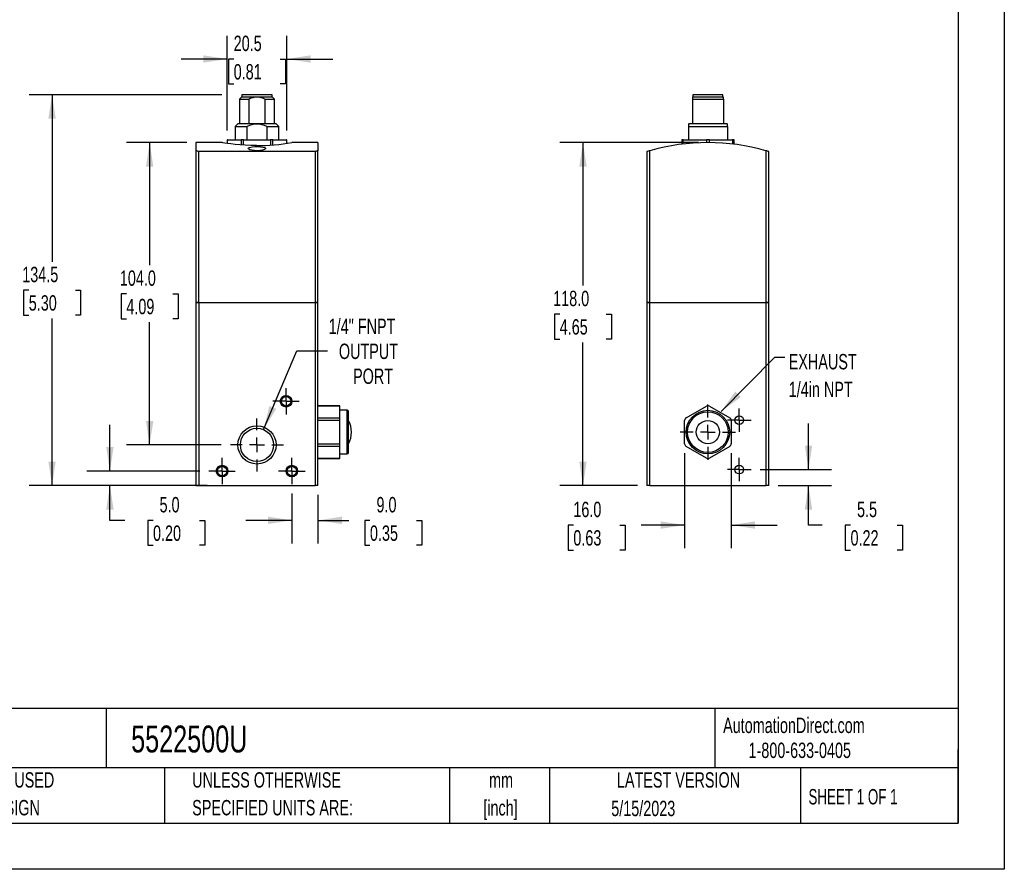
# Model space of a CAD drawing. Header units: millimetres. Extents: x 0 to 699, y 0 to 540.
# Tile 3 of 4: x 360 to 699, y 0 to 292. Entities that reach past the tile are written whole.
import ezdxf

# ---------------------------------------------------------------- set-up
doc = ezdxf.new("R2010")
doc.units = ezdxf.units.MM
doc.header["$LTSCALE"] = 2.5
doc.linetypes.add('CENTERX2', pattern=[20.32, 12.7, -2.54, 2.54, -2.54])
doc.layers.add('CENTER', color=40, linetype='CENTERX2')
doc.layers.add('DIMENSIONS', color=140, linetype='Continuous', lineweight=25)
doc.layers.add('TEXT', color=140, linetype='Continuous', lineweight=25)
doc.styles.add('SLDTEXTSTYLE0', font='TXT', dxfattribs={"width": 0.7})
doc.styles.add('SLDTEXTSTYLE1', font='TXT', dxfattribs={"width": 0.65})
doc.dimstyles.new('SLDDIMSTYLE0', dxfattribs={"dimtxt": 5.39502, "dimasz": 8.255, "dimexe": 0, "dimexo": 0.0625, "dimgap": 1.348755, "dimtad": 0, "dimtih": 1, "dimtoh": 1, "dimrnd": 1e-09, "dimzin": 4, "dimdsep": 46, "dimtxsty": 'SLDTEXTSTYLE0', "dimsah": 1, "dimcen": 0.09, "dimadec": 0, "dimazin": 1, "dimtfac": 1, "dimtmove": 0, "dimatfit": 0, "dimfxl": 0, "dimfrac": 2, "dimtolj": 1, "dimtzin": 12, "dimarcsym": 0})
doc.dimstyles.new('SLDDIMSTYLE1', dxfattribs={"dimtxt": 5.39502, "dimasz": 8.255, "dimexe": 0, "dimexo": 0.0625, "dimgap": 1.348755, "dimtad": 0, "dimtih": 1, "dimtoh": 1, "dimrnd": 1e-09, "dimzin": 12, "dimdsep": 46, "dimtxsty": 'SLDTEXTSTYLE0', "dimsah": 1, "dimcen": 0.09, "dimadec": 0, "dimazin": 3, "dimtfac": 1, "dimtmove": 0, "dimatfit": 0, "dimfxl": 0, "dimfrac": 2, "dimtolj": 1, "dimtzin": 12, "dimarcsym": 0})
doc.dimstyles.new('SLDDIMSTYLE3', dxfattribs={"dimtxt": 0.18, "dimasz": 8.255, "dimexe": 0, "dimexo": 0.0625, "dimgap": 0, "dimtad": 0, "dimtih": 1, "dimtoh": 1, "dimdec": 0, "dimrnd": 1e-09, "dimzin": 0, "dimdsep": 46, "dimtxsty": 'Standard', "dimsah": 1, "dimcen": 0.09, "dimadec": 0, "dimazin": 0, "dimtfac": 8.255, "dimtdec": 0, "dimtofl": 0, "dimtmove": 0, "dimatfit": 3, "dimfxl": 0, "dimfrac": 2, "dimtolj": 1, "dimtzin": 0, "dimarcsym": 0})
doc.dimstyles.new('SLDDIMSTYLE4', dxfattribs={"dimtxt": 5.39502, "dimasz": 8.255, "dimexe": 0, "dimexo": 0.0625, "dimgap": 1.348755, "dimtad": 0, "dimtih": 1, "dimtoh": 1, "dimrnd": 1e-09, "dimzin": 4, "dimdsep": 46, "dimtxsty": 'SLDTEXTSTYLE0', "dimsah": 1, "dimcen": 0.09, "dimadec": 0, "dimazin": 1, "dimtfac": 1, "dimtofl": 0, "dimtmove": 0, "dimatfit": 3, "dimfxl": 0, "dimfrac": 2, "dimtolj": 1, "dimtzin": 12, "dimarcsym": 0})
doc.dimstyles.new('SLDDIMSTYLE6', dxfattribs={"dimtxt": 5.39502, "dimasz": 8.255, "dimexe": 0, "dimexo": 0.0625, "dimgap": 1.348755, "dimtad": 0, "dimtih": 1, "dimtoh": 1, "dimrnd": 1e-09, "dimzin": 12, "dimdsep": 46, "dimtxsty": 'SLDTEXTSTYLE0', "dimsah": 1, "dimcen": 0, "dimadec": 0, "dimazin": 3, "dimtfac": 1, "dimtofl": 0, "dimtmove": 0, "dimatfit": 3, "dimfxl": 0, "dimfrac": 2, "dimtolj": 1, "dimtzin": 12, "dimarcsym": 0})
doc.dimstyles.new('SLDDIMSTYLE7', dxfattribs={"dimtxt": 5.39502, "dimasz": 8.255, "dimexe": 0, "dimexo": 0.0625, "dimgap": 1.348755, "dimtad": 0, "dimtih": 1, "dimtoh": 1, "dimrnd": 1e-09, "dimzin": 12, "dimdsep": 46, "dimtxsty": 'SLDTEXTSTYLE0', "dimsah": 1, "dimcen": 0.09, "dimadec": 0, "dimazin": 3, "dimtfac": 1, "dimtofl": 0, "dimtmove": 0, "dimatfit": 3, "dimfxl": 0, "dimfrac": 2, "dimtolj": 1, "dimtzin": 12, "dimarcsym": 0})

# ---------------------------------------------------------------- blocks, each defined once
blk = doc.blocks.new('SW_NOTE_0')
at = {"layer": 'TEXT', "color": 0, "linetype": 'CENTERX2', "lineweight": 18, "insert": (0, 4.75), "char_height": 3.6875, "attachment_point": 1, "style": 'SLDTEXTSTYLE0'}
blk.add_mtext('METAL WORK REGTRONIC PNEUMATIC TRANSDUCER, 4-20 mA, 0-5 VDC OR 0-10 VDC INPUT, 0.05-10 bar ADUSTABLE OUTPUT PRESSURE, 0-10 VDC,', dxfattribs=at)
blk = doc.blocks.new('SW_NOTE_0_1')
at = {"layer": 'TEXT', "color": 0, "linetype": 'CENTERX2', "lineweight": 18, "char_height": 5.292, "attachment_point": 2, "style": 'SLDTEXTSTYLE0'}
for s, insert in [('mm', (7.11, 6.82)), ('[inch]', (6.9, -2.73))]:
    blk.add_mtext(s, dxfattribs=dict(at, insert=insert))
blk = doc.blocks.new('SW_NOTE_0_2')
at = {"layer": 'TEXT', "color": 0, "linetype": 'CENTERX2', "lineweight": 18, "char_height": 5.2917, "attachment_point": 1, "style": 'SLDTEXTSTYLE0'}
for s, insert in [('UNLESS OTHERWISE', (0, 6.82)), ('SPECIFIED UNITS ARE:', (0, -2.73))]:
    blk.add_mtext(s, dxfattribs=dict(at, insert=insert))
blk = doc.blocks.new('SW_NOTE_0_6')
at = {"layer": 'TEXT', "color": 0, "linetype": 'CENTERX2', "lineweight": 18, "char_height": 5.2917, "attachment_point": 1, "style": 'SLDTEXTSTYLE0'}
for s, insert in [('METRIC UNITS USED', (0, 6.82)), ('FOR PART DESIGN', (0, -2.73))]:
    blk.add_mtext(s, dxfattribs=dict(at, insert=insert))
blk = doc.blocks.new('_D_12')
at = {"layer": 'DIMENSIONS'}
for p, q in [((443.55, 151.31), (455.02, 178.35)), ((455.02, 178.35), (465.53, 178.35))]:
    blk.add_line(p, q, dxfattribs=at)
blk.add_solid([(443.55, 151.31), (447.94, 158.41), (445.6, 159.41)], dxfattribs=at)
at = {"layer": 'DIMENSIONS', "char_height": 5.292, "attachment_point": 1, "style": 'SLDTEXTSTYLE0'}
for s, insert in [('1/4" FNPT', (466, 189.46)), ('OUTPUT', (469.5, 180.88)), ('PORT', (474.39, 172.31))]:
    blk.add_mtext(s, dxfattribs=dict(at, insert=insert))
blk = doc.blocks.new('_D_13')
at = {"layer": 'DIMENSIONS'}
for p, q in [((453.31, 129.33), (453.31, 112.14)), ((462.31, 128.87), (462.31, 112.14)), ((453.31, 120.08), (437.44, 120.08)), ((462.31, 120.08), (472.88, 120.08)), ((480.19, 120.08), (478.38, 120.08)), ((478.38, 120.08), (478.38, 111.5)), ((496.22, 120.08), (498.04, 120.08)), ((498.04, 120.08), (498.04, 111.5)), ((478.38, 111.5), (480.19, 111.5)), ((498.04, 111.5), (496.22, 111.5))]:
    blk.add_line(p, q, dxfattribs=at)
for points in [[(453.31, 120.08), (445.06, 121.35), (445.06, 118.81)], [(462.31, 120.08), (470.57, 118.81), (470.57, 121.35)]]:
    blk.add_solid(points, dxfattribs=at)
at = {"layer": 'DIMENSIONS', "char_height": 5.292, "attachment_point": 1, "style": 'SLDTEXTSTYLE0'}
for s, insert in [('9.0', (482.44, 128.11)), ('0.35', (480.19, 118.32))]:
    blk.add_mtext(s, dxfattribs=dict(at, insert=insert))
blk = doc.blocks.new('_D_14')
at = {"layer": 'DIMENSIONS'}
for p, q in [((390.71, 137.04), (390.71, 152.92)), ((421.6, 137.04), (382.77, 137.04)), ((424.14, 132.04), (382.77, 132.04)), ((390.71, 120.08), (390.71, 132.04)), ((395.81, 120.08), (390.71, 120.08)), ((405.54, 120.08), (403.73, 120.08)), ((403.73, 120.08), (403.73, 111.5)), ((421.57, 120.08), (423.39, 120.08)), ((423.39, 120.08), (423.39, 111.5)), ((403.73, 111.5), (405.54, 111.5)), ((423.39, 111.5), (421.57, 111.5))]:
    blk.add_line(p, q, dxfattribs=at)
for points in [[(390.71, 137.04), (391.98, 145.3), (389.44, 145.3)], [(390.71, 132.04), (389.44, 123.79), (391.98, 123.79)]]:
    blk.add_solid(points, dxfattribs=at)
at = {"layer": 'DIMENSIONS', "char_height": 5.292, "attachment_point": 1, "style": 'SLDTEXTSTYLE0'}
for s, insert in [('5.0', (407.79, 128.11)), ('0.20', (405.54, 118.32))]:
    blk.add_mtext(s, dxfattribs=dict(at, insert=insert))
blk = doc.blocks.new('_D_15')
at = {"layer": 'DIMENSIONS'}
for p, q in [((429.17, 266.54), (362.86, 266.54)), ((370.79, 266.54), (370.79, 209.08)), ((362.78, 199.29), (360.97, 199.29)), ((360.97, 199.29), (360.97, 190.72)), ((378.81, 199.29), (380.62, 199.29)), ((380.62, 199.29), (380.62, 190.72)), ((360.97, 190.72), (362.78, 190.72)), ((380.62, 190.72), (378.81, 190.72)), ((370.79, 132.04), (370.79, 189.51)), ((417.14, 132.04), (362.86, 132.04))]:
    blk.add_line(p, q, dxfattribs=at)
for points in [[(370.79, 266.54), (369.52, 258.29), (372.06, 258.29)], [(370.79, 132.04), (372.06, 140.3), (369.52, 140.3)]]:
    blk.add_solid(points, dxfattribs=at)
at = {"layer": 'DIMENSIONS', "char_height": 5.292, "attachment_point": 1, "style": 'SLDTEXTSTYLE0'}
for s, insert in [('134.5', (360.53, 207.32)), ('5.30', (362.78, 197.54))]:
    blk.add_mtext(s, dxfattribs=dict(at, insert=insert))
blk = doc.blocks.new('_D_16')
at = {"layer": 'DIMENSIONS'}
for p, q in [((417.14, 250.04), (396.44, 250.04)), ((404.38, 250.04), (404.38, 207.83)), ((396.36, 198.04), (394.55, 198.04)), ((394.55, 198.04), (394.55, 189.47)), ((412.39, 198.04), (414.2, 198.04)), ((414.2, 198.04), (414.2, 189.47)), ((394.55, 189.47), (396.36, 189.47)), ((404.38, 146.04), (404.38, 188.26)), ((414.2, 189.47), (412.39, 189.47)), ((429.02, 146.04), (396.44, 146.04))]:
    blk.add_line(p, q, dxfattribs=at)
for points in [[(404.38, 250.04), (403.11, 241.79), (405.65, 241.79)], [(404.38, 146.04), (405.65, 154.3), (403.11, 154.3)]]:
    blk.add_solid(points, dxfattribs=at)
at = {"layer": 'DIMENSIONS', "char_height": 5.292, "attachment_point": 1, "style": 'SLDTEXTSTYLE0'}
for s, insert in [('104.0', (394.12, 206.07)), ('4.09', (396.36, 196.29))]:
    blk.add_mtext(s, dxfattribs=dict(at, insert=insert))
blk = doc.blocks.new('_D_17')
at = {"layer": 'DIMENSIONS'}
for p, q in [((431.08, 254.22), (431.08, 286.76)), ((451.55, 254.22), (451.55, 286.76)), ((431.08, 278.82), (415.2, 278.82)), ((433.3, 278.82), (431.49, 278.82)), ((431.49, 278.82), (431.49, 270.25)), ((449.33, 278.82), (451.14, 278.82)), ((451.14, 278.82), (451.14, 270.25)), ((451.55, 278.82), (467.43, 278.82)), ((431.49, 270.25), (433.3, 270.25)), ((451.14, 270.25), (449.33, 270.25))]:
    blk.add_line(p, q, dxfattribs=at)
for points in [[(431.08, 278.82), (422.82, 280.09), (422.82, 277.55)], [(451.55, 278.82), (459.81, 277.55), (459.81, 280.09)]]:
    blk.add_solid(points, dxfattribs=at)
at = {"layer": 'DIMENSIONS', "char_height": 5.292, "attachment_point": 1, "style": 'SLDTEXTSTYLE0'}
for s, insert in [('20.5', (433.3, 286.85)), ('0.81', (433.3, 277.07))]:
    blk.add_mtext(s, dxfattribs=dict(at, insert=insert))
blk = doc.blocks.new('SW_CENTERMARKSYMBOL_3')
at = {"layer": 'CENTER', "color": 0}
for p, q in [((0, 2.54), (0, 4.54)), ((-2.54, 0), (-4.54, 0)), ((0, 0), (-2.54, 0)), ((0, 0), (0, 2.54)), ((0, 0), (0, -2.54)), ((0, 0), (2.54, 0)), ((2.54, 0), (4.54, 0)), ((0, -2.54), (0, -4.54))]:
    blk.add_line(p, q, dxfattribs=at)
blk = doc.blocks.new('SW_CENTERMARKSYMBOL_4')
at = {"layer": 'CENTER', "color": 0}
for p, q in [((0, 2.54), (0, 4.54)), ((-2.54, 0), (-4.54, 0)), ((0, 0), (-2.54, 0)), ((0, 0), (0, 2.54)), ((0, 0), (0, -2.54)), ((0, 0), (2.54, 0)), ((2.54, 0), (4.54, 0)), ((0, -2.54), (0, -4.54))]:
    blk.add_line(p, q, dxfattribs=at)
blk = doc.blocks.new('SW_CENTERMARKSYMBOL_5')
at = {"layer": 'CENTER', "color": 0}
for p, q in [((0, 2.54), (0, 4.54)), ((-2.54, 0), (-4.54, 0)), ((0, 0), (-2.54, 0)), ((0, 0), (0, 2.54)), ((0, 0), (0, -2.54)), ((0, 0), (2.54, 0)), ((2.54, 0), (4.54, 0)), ((0, -2.54), (0, -4.54))]:
    blk.add_line(p, q, dxfattribs=at)
blk = doc.blocks.new('SW_CENTERMARKSYMBOL_6')
at = {"layer": 'CENTER', "color": 0}
for p, q in [((0, 5.08), (0, 9.12)), ((-5.08, 0), (-9.12, 0)), ((0, 0), (-2.54, 0)), ((0, 0), (0, 2.54)), ((0, 0), (0, -2.54)), ((0, 0), (2.54, 0)), ((5.08, 0), (9.12, 0)), ((0, -5.08), (0, -9.12))]:
    blk.add_line(p, q, dxfattribs=at)
blk = doc.blocks.new('_D_18')
at = {"layer": 'DIMENSIONS'}
for p, q in [((593.32, 250.04), (545.57, 250.04)), ((553.51, 250.04), (553.51, 200.83)), ((545.5, 191.04), (543.68, 191.04)), ((543.68, 191.04), (543.68, 182.47)), ((561.53, 191.04), (563.34, 191.04)), ((563.34, 191.04), (563.34, 182.47)), ((543.68, 182.47), (545.5, 182.47)), ((553.51, 132.04), (553.51, 181.26)), ((563.34, 182.47), (561.53, 182.47)), ((572.32, 132.04), (545.57, 132.04))]:
    blk.add_line(p, q, dxfattribs=at)
for points in [[(553.51, 250.04), (552.24, 241.79), (554.78, 241.79)], [(553.51, 132.04), (554.78, 140.3), (552.24, 140.3)]]:
    blk.add_solid(points, dxfattribs=at)
at = {"layer": 'DIMENSIONS', "char_height": 5.292, "attachment_point": 1, "style": 'SLDTEXTSTYLE0'}
for s, insert in [('118.0', (543.25, 199.07)), ('4.65', (545.5, 189.29))]:
    blk.add_mtext(s, dxfattribs=dict(at, insert=insert))
blk = doc.blocks.new('_D_19')
at = {"layer": 'DIMENSIONS'}
for p, q in [((631.13, 137.54), (631.13, 153.42)), ((614.51, 137.54), (639.07, 137.54)), ((620.67, 132.04), (639.07, 132.04)), ((631.13, 118.45), (631.13, 132.04)), ((635.85, 118.45), (631.13, 118.45)), ((645.58, 118.45), (643.77, 118.45)), ((643.77, 118.45), (643.77, 109.87)), ((661.61, 118.45), (663.42, 118.45)), ((663.42, 118.45), (663.42, 109.87)), ((643.77, 109.87), (645.58, 109.87)), ((663.42, 109.87), (661.61, 109.87))]:
    blk.add_line(p, q, dxfattribs=at)
for points in [[(631.13, 137.54), (632.4, 145.8), (629.86, 145.8)], [(631.13, 132.04), (629.86, 123.79), (632.4, 123.79)]]:
    blk.add_solid(points, dxfattribs=at)
at = {"layer": 'DIMENSIONS', "char_height": 5.292, "attachment_point": 1, "style": 'SLDTEXTSTYLE0'}
for s, insert in [('5.5', (647.82, 126.48)), ('0.22', (645.58, 116.69))]:
    blk.add_mtext(s, dxfattribs=dict(at, insert=insert))
blk = doc.blocks.new('_D_20')
at = {"layer": 'DIMENSIONS'}
for p, q in [((588.49, 143.23), (588.49, 110.51)), ((604.49, 143.23), (604.49, 110.51)), ((550.19, 118.45), (548.38, 118.45)), ((548.38, 118.45), (548.38, 109.87)), ((566.22, 118.45), (568.04, 118.45)), ((568.04, 118.45), (568.04, 109.87)), ((588.49, 118.45), (573.54, 118.45)), ((604.49, 118.45), (620.37, 118.45)), ((548.38, 109.87), (550.19, 109.87)), ((568.04, 109.87), (566.22, 109.87))]:
    blk.add_line(p, q, dxfattribs=at)
for points in [[(588.49, 118.45), (580.24, 119.72), (580.24, 117.18)], [(604.49, 118.45), (612.75, 117.18), (612.75, 119.72)]]:
    blk.add_solid(points, dxfattribs=at)
at = {"layer": 'DIMENSIONS', "char_height": 5.292, "attachment_point": 1, "style": 'SLDTEXTSTYLE0'}
for s, insert in [('16.0', (550.19, 126.48)), ('0.63', (550.19, 116.69))]:
    blk.add_mtext(s, dxfattribs=dict(at, insert=insert))
blk = doc.blocks.new('SW_NOTE_0_7')
at = {"layer": 'TEXT', "color": 0, "linetype": 'CENTERX2', "lineweight": 18, "char_height": 5.292, "attachment_point": 1, "style": 'SLDTEXTSTYLE0'}
for s, insert in [('EXHAUST', (1.38, 1.07)), ('1/4in NPT', (1.38, -8.48))]:
    blk.add_mtext(s, dxfattribs=dict(at, insert=insert))
blk = doc.blocks.new('SW_CENTERMARKSYMBOL_7')
at = {"layer": 'CENTER', "color": 0}
for p, q in [((0, 5.08), (0, 9.54)), ((-5.08, 0), (-9.54, 0)), ((0, 0), (-2.54, 0)), ((0, 0), (0, 2.54)), ((0, 0), (0, -2.54)), ((0, 0), (2.54, 0)), ((5.08, 0), (9.54, 0)), ((0, -5.08), (0, -9.54))]:
    blk.add_line(p, q, dxfattribs=at)
blk = doc.blocks.new('SW_CENTERMARKSYMBOL_8')
at = {"layer": 'CENTER', "color": 0}
for p, q in [((0, 2.54), (0, 4.04)), ((-2.54, 0), (-4.04, 0)), ((0, 0), (-2.54, 0)), ((0, 0), (0, 2.54)), ((0, 0), (0, -2.54)), ((0, 0), (2.54, 0)), ((2.54, 0), (4.04, 0)), ((0, -2.54), (0, -4.04))]:
    blk.add_line(p, q, dxfattribs=at)
blk = doc.blocks.new('SW_CENTERMARKSYMBOL_9')
at = {"layer": 'CENTER', "color": 0}
for p, q in [((0, 2.54), (0, 4.04)), ((-2.54, 0), (-4.04, 0)), ((0, 0), (-2.54, 0)), ((0, 0), (0, 2.54)), ((0, 0), (0, -2.54)), ((0, 0), (2.54, 0)), ((2.54, 0), (4.04, 0)), ((0, -2.54), (0, -4.04))]:
    blk.add_line(p, q, dxfattribs=at)

msp = doc.modelspace()

# ---------------------------------------------------------------- linework, layer by layer
at = {"color": 7, "linetype": 'Continuous'}
for p, q in [((698.506, 539.757), (698.506, 0.007)), ((698.506, 0.007), (0.006, 0.007))]:
    msp.add_line(p, q, dxfattribs=at)
for p, q in [((436.115, 265.843), (435.315, 265.043)), ((435.315, 265.043), (435.315, 256.543)), ((435.315, 265.043), (438.598, 265.043)), ((436.115, 266.543), (436.115, 265.843)), ((446.515, 266.543), (436.115, 266.543)), ((436.115, 265.843), (446.515, 265.843)), ((438.598, 256.543), (438.598, 265.043)), ((444.031, 265.043), (447.315, 265.043)), ((444.031, 265.043), (444.031, 256.543)), ((446.515, 265.843), (446.515, 266.543)), ((447.315, 265.043), (446.515, 265.843)), ((447.315, 256.543), (447.315, 265.043)), ((591.293, 265.843), (591.143, 265.693)), ((591.143, 265.671), (591.143, 265.043)), ((591.143, 265.043), (601.843, 265.043)), ((591.143, 265.043), (591.143, 256.543)), ((591.293, 266.543), (591.293, 265.843)), ((596.493, 266.543), (591.293, 266.543)), ((591.293, 265.843), (596.493, 265.843)), ((601.693, 266.543), (596.493, 266.543)), ((596.493, 265.843), (601.693, 265.843)), ((601.693, 265.843), (601.693, 266.543)), ((601.843, 265.693), (601.693, 265.843)), ((601.843, 265.043), (601.843, 265.686)), ((601.843, 265.043), (601.843, 256.543)), ((434.735, 256.543), (433.815, 255.623)), ((433.815, 255.623), (433.815, 251.043)), ((433.815, 255.623), (437.944, 255.623)), ((447.895, 256.543), (434.735, 256.543)), ((437.944, 251.043), (437.944, 255.623)), ((444.685, 255.623), (448.815, 255.623)), ((444.685, 255.623), (444.685, 251.043)), ((448.815, 255.623), (447.895, 256.543)), ((448.815, 251.043), (448.815, 255.623)), ((589.913, 256.543), (589.793, 256.423)), ((589.793, 256.396), (589.793, 255.623)), ((589.793, 255.623), (603.193, 255.623)), ((589.793, 255.623), (589.793, 251.043)), ((596.493, 256.543), (589.913, 256.543)), ((603.073, 256.543), (596.493, 256.543)), ((603.193, 256.423), (603.073, 256.543)), ((603.193, 255.623), (603.193, 256.414)), ((603.193, 255.623), (603.193, 251.043)), ((431.077, 251.043), (431.077, 249.775)), ((431.211, 251.043), (431.077, 251.043)), ((431.211, 251.043), (435.83, 251.043)), ((431.211, 249.756), (431.211, 251.043)), ((436.696, 251.043), (435.83, 251.043)), ((435.83, 251.043), (435.83, 249.263)), ((436.696, 251.043), (445.933, 251.043)), ((436.696, 249.203), (436.696, 251.043)), ((446.799, 251.043), (445.933, 251.043)), ((445.933, 251.043), (445.933, 249.199)), ((446.799, 251.043), (451.418, 251.043)), ((446.799, 249.264), (446.799, 251.043)), ((451.552, 251.043), (451.418, 251.043)), ((451.418, 251.043), (451.418, 249.758)), ((451.552, 249.776), (451.552, 251.043)), ((587.493, 251.043), (587.493, 249.487)), ((587.993, 251.043), (587.493, 251.043)), ((587.993, 251.043), (595.993, 251.043)), ((587.993, 249.547), (587.993, 251.043)), ((596.993, 251.043), (595.993, 251.043)), ((595.993, 251.043), (595.993, 250.042)), ((596.993, 251.043), (604.993, 251.043)), ((596.993, 250.042), (596.993, 251.043)), ((605.493, 251.043), (604.993, 251.043)), ((604.993, 251.043), (604.993, 249.547)), ((605.493, 249.487), (605.493, 251.043)), ((429.351, 250.043), (420.315, 250.043)), ((420.315, 250.043), (420.315, 247.25)), ((462.315, 250.043), (453.315, 250.043)), ((462.315, 250.043), (462.315, 247.25)), ((608.493, 249.05), (608.493, 249.057)), ((420.315, 247.25), (420.315, 195.043)), ((461.315, 246.958), (421.315, 246.958)), ((421.315, 195.043), (421.315, 246.958)), ((461.315, 246.958), (461.314, 195.043)), ((462.315, 195.043), (462.315, 247.25)), ((575.493, 246.958), (575.493, 195.043)), ((576.493, 195.043), (576.493, 247.25)), ((616.493, 247.25), (616.493, 195.043)), ((617.493, 195.043), (617.493, 246.958)), ((421.315, 195.043), (420.315, 195.043)), ((420.315, 195.023), (420.315, 132.043)), ((420.315, 195.023), (421.315, 195.023)), ((421.315, 195.043), (461.314, 195.043)), ((421.315, 195.023), (421.315, 195.043)), ((421.315, 195.023), (461.315, 195.023)), ((421.315, 195.023), (421.315, 132.043)), ((462.315, 195.043), (461.314, 195.043)), ((461.315, 195.023), (461.315, 195.043)), ((461.315, 195.023), (461.315, 132.043)), ((461.315, 195.023), (462.315, 195.023)), ((462.315, 132.043), (462.315, 195.023)), ((576.493, 195.043), (575.493, 195.043)), ((575.493, 195.023), (576.493, 195.023)), ((575.493, 195.023), (575.493, 132.043)), ((576.493, 195.043), (616.493, 195.043)), ((576.493, 195.023), (576.493, 195.043)), ((576.493, 132.043), (576.493, 195.023)), ((576.493, 195.023), (616.493, 195.023)), ((617.493, 195.043), (616.493, 195.043)), ((616.493, 195.023), (616.493, 195.043)), ((616.493, 195.023), (616.493, 132.043)), ((616.493, 195.023), (617.493, 195.023)), ((617.493, 132.043), (617.493, 195.023)), ((469.815, 159.526), (462.315, 159.526)), ((469.815, 159.392), (462.315, 159.392)), ((469.815, 159.392), (469.815, 159.526)), ((469.815, 155.351), (469.815, 159.392)), ((588.993, 155.351), (595.993, 159.392)), ((596.993, 159.392), (603.993, 155.351)), ((472.315, 157.943), (469.815, 157.943)), ((472.315, 142.943), (472.315, 157.943)), ((472.815, 143.443), (472.815, 157.443)), ((462.315, 155.351), (469.815, 155.351)), ((469.815, 154.485), (462.315, 154.485)), ((469.815, 154.485), (469.815, 155.351)), ((469.815, 146.402), (469.815, 154.485)), ((588.493, 146.402), (588.493, 154.485)), ((604.493, 154.485), (604.493, 146.402)), ((462.315, 146.402), (469.815, 146.402)), ((469.815, 145.536), (469.815, 146.402)), ((469.815, 145.536), (462.315, 145.536)), ((469.815, 141.495), (469.815, 145.536)), ((469.815, 142.943), (472.315, 142.943)), ((595.993, 141.495), (588.993, 145.536)), ((603.993, 145.536), (596.993, 141.495)), ((462.315, 141.495), (469.815, 141.495)), ((462.315, 141.361), (469.815, 141.361)), ((469.815, 141.361), (469.815, 141.495)), ((420.315, 132.043), (421.315, 132.043)), ((421.315, 132.043), (461.315, 132.043)), ((462.315, 132.043), (461.315, 132.043)), ((576.493, 132.043), (575.493, 132.043)), ((576.493, 132.043), (616.493, 132.043)), ((617.493, 132.043), (616.493, 132.043))]:
    msp.add_line(p, q)
at = {"flags": 128}
for points in [[(441.205, 249.05), (439.236, 249.08), (437.269, 249.164), (435.472, 249.287), (433.79, 249.443), (432.349, 249.606), (431.125, 249.768), (430.213, 249.901), (429.597, 249.998), (429.331, 250.041), (429.351, 250.037)], [(439.177, 248.508), (439.627, 248.585), (440.522, 248.668), (441.509, 248.687), (442.484, 248.642), (443.341, 248.53), (443.972, 248.356), (444.288, 248.131), (444.248, 247.883), (443.873, 247.643), (443.231, 247.444), (442.399, 247.308), (441.449, 247.251), (440.461, 247.286), (439.542, 247.413), (438.822, 247.616), (438.402, 247.86), (438.329, 248.107), (438.596, 248.328), (439.177, 248.508)]]:
    msp.add_lwpolyline(points, dxfattribs=at)
for centre, radius in [((451.315, 161.043), 2), ((451.315, 161.043), 1.621), ((596.493, 150.443), 7.5), ((596.493, 150.443), 7), ((607.293, 154.543), 1.5), ((441.315, 146.043), 6.579), ((596.493, 150.441), 4), ((441.315, 146.043), 5.723), ((429.315, 137.043), 2), ((453.315, 137.043), 2), ((607.293, 137.543), 1.5), ((429.315, 137.043), 1.621), ((453.315, 137.043), 1.621)]:
    msp.add_circle(centre, radius)
for centre, radius, start, end in [((441.315, 259.478), 6.193, 63.98519, 116.01481), ((441.315, 248.656), 7.74, 64.1852, 115.8148), ((441.227, 323.115), 74.064, 269.98313, 279.39268), ((596.493, 177.043), 73, 74.0992, 105.90101), ((400.315, 177.043), 73, 73.28141, 74.0992), ((596.493, 177.043), 73, 105.90101, 106.71859), ((596.493, 177.043), 73, 73.28141, 74.0992), ((596.493, 158.526), 1, 60, 120), ((472.315, 157.443), 0.5, 0, 90), ((465.542, 150.443), 8.3, 331.21428, 28.73309), ((589.493, 154.485), 1, 120, 180), ((603.493, 154.485), 1, 0, 60), ((589.493, 146.402), 1, 180, 240), ((603.493, 146.402), 1, 300, 0), ((472.315, 143.443), 0.5, 270, 0), ((596.493, 142.361), 1, 240, 300)]:
    msp.add_arc(centre, radius, start, end)
msp.add_ellipse((482.314, 177.043), major_axis=(43.775, 58.419), ratio=0.9999931, start_param=0.9205868, end_param=0.9348562)
at = {"layer": 'TEXT'}
for p, q in [((682.625, 523.875), (682.625, 15.875)), ((682.625, 55.315), (15.875, 55.315)), ((389.397, 55.315), (389.397, 34.925)), ((598.938, 55.315), (598.938, 34.925)), ((682.625, 15.875), (682.625, 41.275)), ((682.625, 34.925), (15.875, 34.925)), ((409.45, 34.925), (409.45, 15.875)), ((507.561, 34.925), (507.561, 15.875)), ((542.03, 34.925), (542.03, 15.875)), ((628.372, 34.925), (628.372, 15.875)), ((15.875, 15.875), (682.625, 15.875))]:
    msp.add_line(p, q, dxfattribs=at)

# ---------------------------------------------------------------- block references
at = {"layer": 'CENTER'}
for name, p in [('SW_CENTERMARKSYMBOL_3', (451.315, 161.043)), ('SW_CENTERMARKSYMBOL_7', (596.493, 150.443)), ('SW_CENTERMARKSYMBOL_8', (607.293, 154.543)), ('SW_CENTERMARKSYMBOL_6', (441.315, 146.043)), ('SW_CENTERMARKSYMBOL_5', (429.315, 137.043)), ('SW_CENTERMARKSYMBOL_4', (453.315, 137.043)), ('SW_CENTERMARKSYMBOL_9', (607.293, 137.543))]:
    msp.add_blockref(name, p, dxfattribs=at)
at = {"layer": 'TEXT', "linetype": 'CENTERX2', "lineweight": 18}
for name, p in [('SW_NOTE_0_7', (622.933, 176.245)), ('SW_NOTE_0', (19.156, 45.905)), ('SW_NOTE_0_6', (321.196, 26.589)), ('SW_NOTE_0_2', (419.02, 26.589)), ('SW_NOTE_0_1', (518.215, 26.541))]:
    msp.add_blockref(name, p, dxfattribs=at)

# ---------------------------------------------------------------- texts
for s, insert, char_height, attachment_point, style in [('AutomationDirect.com', (601.737, 52.191), 5.29167, 1, 'SLDTEXTSTYLE0'), ('5522500U', (398.019, 49.476), 9.2604, 1, 'SLDTEXTSTYLE0'), ('1-800-633-0405', (610.479, 43.593), 5.29167, 1, 'SLDTEXTSTYLE0'), ('LATEST VERSION', (586.38, 33.41), 5.29167, 2, 'SLDTEXTSTYLE0'), ('SHEET 1 OF 1', (631.103, 27.629), 5.29167, 1, 'SLDTEXTSTYLE1'), ('5/15/2023', (574.254, 23.595), 5.2917, 2, 'SLDTEXTSTYLE0')]:
    msp.add_mtext(s, dxfattribs=dict(at, insert=insert, char_height=char_height, attachment_point=attachment_point, style=style))

# ---------------------------------------------------------------- dimensions: what is measured, and where the dimension line sits
at = {"layer": 'DIMENSIONS'}
for base, p1, p2, dimstyle, picture, middle in [((431.077, 278.8239), (451.5522, 251.0435), (431.077, 251.0435), 'SLDDIMSTYLE1', '_D_17', (441.3146, 278.8239)), ((588.493, 118.448), (604.493, 146.402), (588.493, 146.402), 'SLDDIMSTYLE0', '_D_20', (558.209, 118.448)), ((462.315, 120.078), (453.315, 132.503), (462.315, 132.043), 'SLDDIMSTYLE0', '_D_13', (488.208, 120.078))]:
    dim = msp.add_linear_dim(base=base, p1=p1, p2=p2, dimstyle=dimstyle, dxfattribs=at)
    dim.commit()
    dim.dimension.update_dxf_attribs({"geometry": picture, "text_midpoint": middle, "dimtype": 160})
for base, p1, p2, dimstyle, picture, middle in [((370.793, 266.543), (420.315, 132.043), (436.115, 266.543), 'SLDDIMSTYLE7', '_D_15', (370.793, 199.293)), ((404.375, 146.043), (420.315, 250.043), (432.196, 146.043), 'SLDDIMSTYLE4', '_D_16', (404.375, 198.043)), ((553.511, 132.043), (596.493, 250.043), (575.493, 132.043), 'SLDDIMSTYLE4', '_D_18', (553.511, 191.043)), ((390.705, 132.043), (424.775, 137.043), (427.315, 132.043), 'SLDDIMSTYLE0', '_D_14', (390.705, 120.078)), ((631.129, 132.043), (611.333, 137.543), (617.493, 132.043), 'SLDDIMSTYLE1', '_D_19', (631.129, 118.448))]:
    dim = msp.add_linear_dim(base=base, p1=p1, p2=p2, angle=90, dimstyle=dimstyle, dxfattribs=at)
    dim.commit()
    dim.dimension.update_dxf_attribs({"geometry": picture, "text_midpoint": middle, "dimtype": 160})
dim = msp.add_diameter_dim_2p(p1=(439.079, 140.775), p2=(443.55, 151.311), text='1/4" FNPT\\POUTPUT\\PPORT', dimstyle='SLDDIMSTYLE6', override={"dimpost": '<>'}, dxfattribs=at)
dim.commit()
dim.dimension.update_dxf_attribs({"geometry": '_D_12', "text_midpoint": (483.921, 178.35), "dimtype": 163})

# ---------------------------------------------------------------- leaders
at = {"layer": 'TEXT', "linetype": 'CENTERX2', "lineweight": 18}
msp.add_leader([(601.083, 157.567), (619.523, 176.245), (622.933, 176.245)], dimstyle='SLDDIMSTYLE3', dxfattribs=at)

doc.saveas('drawing.dxf')
